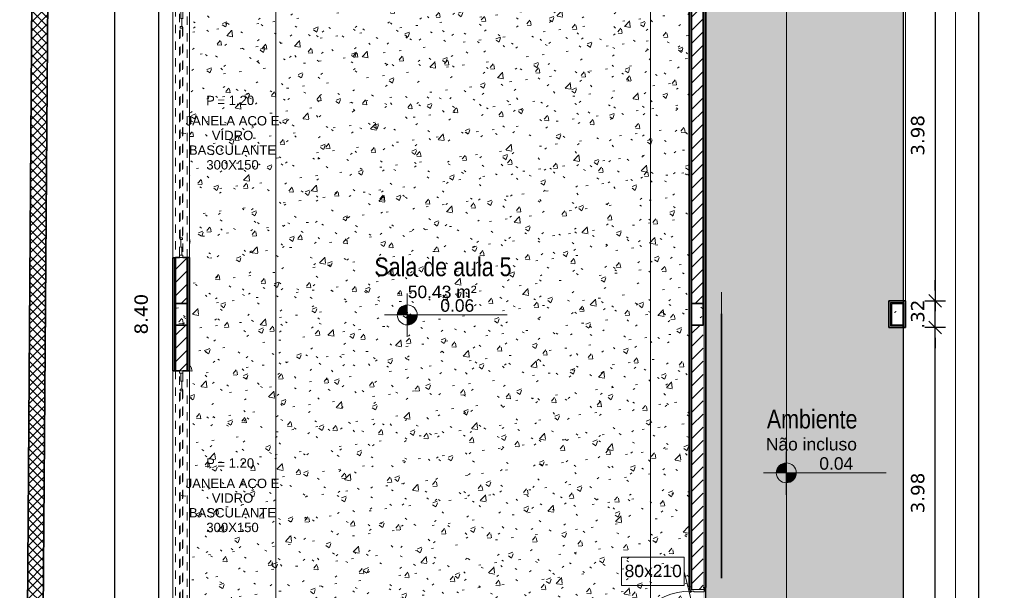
# Model space of a CAD drawing. Header units: millimetres. Extents: x -109 to 627, y -178 to 173.
# Tile 99 of 178: x 317.19 to 329.01, y -163.57 to -156.71. Entities that reach past the tile are written whole.
import ezdxf

# ---------------------------------------------------------------- set-up
doc = ezdxf.new("R2010")
doc.units = ezdxf.units.MM
doc.linetypes.add('Traço Curto', pattern=[0.00153, 0.001, -0.00053])
for name, color, linetype, lineweight in [('ARQ - ALVENARIA - OSSO', 2, 'Continuous', 35), ('ARQ - COTA_NÍVEL', 2, 'Continuous', 5), ('ARQ - DIVISORIA', 3, 'Continuous', 35), ('ARQ - JANELA', 2, 'Traço Curto', 5), ('ARQ - PAREDE VISTA', 4, 'Continuous', 9), ('ARQ - PAREDES_HACHURA', 9, 'Continuous', 35), ('ARQ - PAREDES_REVESTIMENTO', 3, 'Continuous', 35), ('ARQ - PILAR', 4, 'Continuous', 15), ('ARQ - PISO', 9, 'Continuous', 5), ('ARQ - PISO_HACHURA_SUPERFICIE', 9, 'Continuous', 5), ('ARQ - PORTA', 3, 'Continuous', 9), ('ARQ - PORTA_FOLHA', 3, 'Continuous', 20), ('ARQ - PORTA_GIRO', 1, 'Continuous', 5), ('ARQ - SIMBOLO_CORTE', 2, 'Continuous', 5), ('ARQ -SIMBOLO_PORTA', 2, 'Continuous', 9), ('ARQ -TEXTO_AMBIENTE', 2, 'Continuous', 5), ('ARQ -TEXTO_JANELA', 2, 'Continuous', 9)]:
    doc.layers.add(name, color=color, linetype=linetype, lineweight=lineweight)
doc.styles.add('Arial Narrow', font='ARIALN.TTF', dxfattribs={"height": 0.225})
doc.styles.add('Arial_2', font='arial.ttf', dxfattribs={"height": 0.15})
doc.styles.add('Arial_3', font='arial.ttf', dxfattribs={"height": 0.0015})
doc.styles.add('Arial_4', font='arial.ttf', dxfattribs={"height": 0.1125})
doc.styles.add('FNDE Texto Cota 0100', font='verdana.ttf', dxfattribs={"height": 0.16})
doc.dimstyles.new('FNDE 1-0100', dxfattribs={"dimscale": 2.5, "dimtxt": 0.16, "dimasz": 0.05, "dimexe": 0.15, "dimexo": 0.15, "dimgap": 0.05, "dimtad": 1, "dimzin": 4, "dimdsep": 46, "dimtxsty": 'FNDE Texto Cota 0100', "dimblk": 'tic', "dimcen": 0.15, "dimdle": 0.15, "dimse1": 1, "dimse2": 1, "dimclrd": 251, "dimclre": 251, "dimclrt": 256, "dimaunit": 1, "dimadec": 3, "dimazin": 0, "dimtfac": 1, "dimtix": 1, "dimtmove": 2, "dimatfit": 3, "dimldrblk": 'tic', "dimfxl": 0.15, "dimtvp": 1, "dimtolj": 1, "dimtzin": 0, "dimarcsym": 0})
pattern_1 = [(50, (316.12565, -147.12975), (0.5462905, -0.0472954), [0.056985, -0.628837]), (355, (316.12565, -147.12975), (-0.105401, 0.573222), [0.045988, -0.50287]), (100.451, (316.17164, -147.13375), (0.44084, 0.525572), [0.048987, -0.533862]), (46.184, (316.12565, -146.9778), (0.812912, -0.126028), [0.085978, -0.942756]), (96.636, (316.1936, -146.9878), (0.71181, 0.74206), [0.07298, -0.800793]), (351.184, (316.12565, -146.9778), (0.712045, 0.742424), [0.068982, -0.753805]), (21, (316.20163, -147.0158), (0.454867, -0.3062124), [0.056985, -0.628837]), (326, (316.20163, -147.0158), (0.185717, 0.552451), [0.045988, -0.50287]), (71.451, (316.2396, -147.0408), (0.64037, 0.245952), [0.048987, -0.533862]), (37.5, (316.12565, -147.12975), (0.0092036, 0.2540508), [0.0249935, -0.4718778, 0.0249935, -0.4848744, -0.5048692]), (37.5, (316.12565, -147.12975), (0.0092036, 0.2540508), [-1.006739, 0.0249935, -0.479876]), (7.5, (316.12565, -147.12975), (0.2004088, 0.3006604), [0.0249935, -0.265931, 0.0249935, -0.459881, -0.1919503]), (7.5, (316.12565, -147.12975), (0.2004088, 0.3006604), [-0.775799, 0.0249935, -0.166957]), (327.5, (315.9557, -147.12975), (0.4063776, -0.0170732), [0.0249935, -0.1649573, 0.0249935, -0.5688527, -0.7887957]), (327.5, (315.9557, -147.12975), (0.4063776, -0.0170732), [-0.784797, 0.0249935, -0.763802]), (317.5, (315.8797, -147.12975), (0.4438837, 0.075988), [0.0249935, -0.222942, 0.0249935, -0.369904, -0.559855]), (317.5, (315.8797, -147.12975), (0.4438837, 0.075988), [-0.641834, 0.024994, -0.534861])]
pattern_2 = [(45, (316.12565, -147.12975), (-0.07917545, 0.07917545), [])]

# ---------------------------------------------------------------- blocks, each defined once
blk = doc.blocks.new('POR_PM_GIRO_1FL - 80 x 210 cm Externa-6335210-NÍVEL 1')
at = {"layer": 'ARQ - PORTA'}
for p, q in [((-0.437, 0.739), (-0.437, 0.838)), ((-0.437, 0.838), (-0.405, 0.838)), ((-0.4, 0.849), (-0.405, 0.849)), ((-0.405, 0.849), (-0.405, 0.828)), ((-0.405, 0.828), (-0.405, 0.807)), ((-0.365, 0.849), (-0.36, 0.849)), ((-0.36, 0.849), (-0.36, 0.828)), ((-0.328, 0.838), (-0.36, 0.838)), ((-0.36, 0.828), (-0.36, 0.807)), ((-0.328, 0.739), (-0.328, 0.838)), ((-0.427, 0.739), (-0.437, 0.739)), ((-0.405, 0.818), (-0.427, 0.818)), ((-0.427, 0.818), (-0.427, 0.739)), ((-0.405, 0.807), (-0.4, 0.807)), ((-0.36, 0.807), (-0.365, 0.807)), ((-0.36, 0.818), (-0.338, 0.818)), ((-0.338, 0.818), (-0.338, 0.739)), ((-0.338, 0.739), (-0.328, 0.739)), ((-0.45, 0.095), (-0.41, 0.095)), ((-0.45, 0.08), (-0.45, 0.095)), ((-0.41, 0.08), (-0.45, 0.08)), ((-0.42, -0.08), (-0.42, 0.08)), ((-0.41, 0.095), (-0.41, 0.08)), ((-0.41, 0.08), (-0.4, 0.08)), ((-0.4, 0.08), (-0.4, 0.045)), ((-0.4, 0.045), (-0.39, 0.045)), ((-0.39, 0.045), (-0.39, -0.08)), ((0.39, 0.045), (0.4, 0.045)), ((0.39, -0.08), (0.39, 0.045)), ((0.4, 0.08), (0.41, 0.08)), ((0.4, 0.045), (0.4, 0.08)), ((0.41, 0.08), (0.41, 0.095)), ((0.41, 0.095), (0.45, 0.095)), ((0.45, 0.08), (0.41, 0.08)), ((0.42, 0.08), (0.42, -0.08)), ((0.45, 0.095), (0.45, 0.08)), ((-0.445, -0.08), (-0.405, -0.08)), ((-0.445, -0.095), (-0.445, -0.08)), ((-0.405, -0.095), (-0.445, -0.095)), ((-0.405, -0.08), (-0.405, -0.095)), ((-0.39, -0.08), (-0.405, -0.08)), ((0.405, -0.08), (0.39, -0.08)), ((0.405, -0.08), (0.445, -0.08)), ((0.405, -0.095), (0.405, -0.08)), ((0.445, -0.095), (0.405, -0.095)), ((0.445, -0.08), (0.445, -0.095))]:
    blk.add_line(p, q, dxfattribs=at)
at = {"layer": 'ARQ - PORTA_FOLHA'}
for p, q in [((-0.4, 0.88), (-0.365, 0.88)), ((-0.4, 0.08), (-0.4, 0.88)), ((-0.365, 0.88), (-0.365, 0.08)), ((-0.365, 0.08), (-0.4, 0.08))]:
    blk.add_line(p, q, dxfattribs=at)
at = {"layer": 'ARQ - PORTA_GIRO'}
blk.add_arc((-0.4, 0.08), 0.8, 359.9678, 89.9678, dxfattribs=at)
blk = doc.blocks.new('JANELA BASCULANTE PRÁTICA DE REVIT - JANELA AÇO E VIDRO BASCULANTE 300X150-6338859-NÍVEL 1')
at = {"layer": 'ARQ - JANELA'}
for p, q in [((1.5, 0.07), (-1.5, 0.07)), ((-1.47, 0.02), (-1.5, 0.02)), ((-1.5, 0.02), (-1.5, -0.02)), ((-1.47, -0.02), (-1.47, 0.02)), ((-1.47, 0.02), (1.47, 0.02)), ((-1.28, 0.005), (-1.47, 0.005)), ((-1.47, 0.005), (-1.47, -0.005)), ((-1.26, 0.015), (-1.28, 0.015)), ((-1.28, 0.015), (-1.28, -0.015)), ((-1.28, -0.005), (-1.28, 0.005)), ((-1.26, -0.015), (-1.26, 0.015)), ((-1.26, 0.015), (1.26, 0.015)), ((1.28, 0.015), (1.26, 0.015)), ((1.26, 0.015), (1.26, -0.015)), ((1.28, -0.015), (1.28, 0.015)), ((1.47, 0.005), (1.28, 0.005)), ((1.28, 0.005), (1.28, -0.005)), ((1.5, 0.02), (1.47, 0.02)), ((1.47, 0.02), (1.47, -0.02)), ((1.47, -0.005), (1.47, 0.005)), ((1.5, -0.02), (1.5, 0.02)), ((-1.5, -0.02), (-1.47, -0.02)), ((-1.5, -0.07), (1.5, -0.07)), ((-1.47, -0.005), (-1.28, -0.005)), ((1.47, -0.02), (-1.47, -0.02)), ((-1.28, -0.015), (-1.26, -0.015)), ((1.26, -0.015), (-1.26, -0.015)), ((1.26, -0.015), (1.28, -0.015)), ((1.28, -0.005), (1.47, -0.005)), ((1.47, -0.02), (1.5, -0.02))]:
    blk.add_line(p, q, dxfattribs=at)
blk = doc.blocks.new('JANELA BASCULANTE PRÁTICA DE REVIT - JANELA AÇO E VIDRO BASCULANTE 300X150-V4-NÍVEL 1')
at = {"layer": 'ARQ - JANELA'}
for p, q in [((1.499, 0.07), (-1.5, 0.07)), ((-1.47, 0.02), (-1.5, 0.02)), ((-1.5, 0.02), (-1.5, -0.02)), ((-1.47, -0.02), (-1.47, 0.02)), ((-1.47, 0.02), (1.47, 0.02)), ((-1.28, 0.005), (-1.47, 0.005)), ((-1.47, 0.005), (-1.47, -0.005)), ((-1.26, 0.015), (-1.28, 0.015)), ((-1.28, 0.015), (-1.28, -0.015)), ((-1.28, -0.005), (-1.28, 0.005)), ((-1.26, -0.015), (-1.26, 0.015)), ((-1.26, 0.015), (1.26, 0.015)), ((1.28, 0.015), (1.26, 0.015)), ((1.26, 0.015), (1.26, -0.015)), ((1.28, -0.015), (1.28, 0.015)), ((1.47, 0.005), (1.28, 0.005)), ((1.28, 0.005), (1.28, -0.005)), ((1.5, 0.02), (1.47, 0.02)), ((1.47, 0.02), (1.47, -0.02)), ((1.47, -0.005), (1.47, 0.005)), ((1.5, -0.02), (1.5, 0.02)), ((-1.5, -0.02), (-1.47, -0.02)), ((-1.5, -0.07), (1.5, -0.07)), ((-1.47, -0.005), (-1.28, -0.005)), ((1.47, -0.02), (-1.47, -0.02)), ((-1.28, -0.015), (-1.26, -0.015)), ((1.26, -0.015), (-1.26, -0.015)), ((1.26, -0.015), (1.28, -0.015)), ((1.28, -0.005), (1.47, -0.005)), ((1.47, -0.02), (1.5, -0.02))]:
    blk.add_line(p, q, dxfattribs=at)
blk = doc.blocks.new('Elevações de ponto - Cota de Nível 1-825078-NÍVEL 1')
at = {"layer": 'ARQ - COTA_NÍVEL'}
h = blk.add_hatch(color=256, dxfattribs=at)
edge = h.paths.add_edge_path(flags=0)
edge.add_line((0, 0.00228), (0, 0.00068))
edge.add_line((0, 0.00068), (-0.0016, 0.00068))
edge.add_arc((0, 0.00068), 0.0016, 90, 180, ccw=False)
h = blk.add_hatch(color=256, dxfattribs=at)
edge = h.paths.add_edge_path(flags=0)
edge.add_arc((0, 0.00068), 0.0016, 270, 360, ccw=False)
edge.add_line((0, -0.00092), (0, 0.00068))
edge.add_line((0, 0.00068), (0.0016, 0.00068))
for p, q in [((0, 0.00411), (0, -0.00284)), ((0, -0.00218), (0, 0.00308)), ((0, 0.00068), (0, 0.00228)), ((-0.00366, 0.00068), (0.016, 0.00068)), ((-0.0016, 0.00068), (0, 0.00068)), ((0.0016, 0.00068), (0, 0.00068)), ((0, 0.00068), (0, -0.00092))]:
    blk.add_line(p, q, dxfattribs=at)
blk.add_circle((0, 0.00068), 0.0016, dxfattribs=at)
for start, end in [(90, 180), (270, 360)]:
    blk.add_arc((0, 0.00068), 0.0016, start, end, dxfattribs=at)
blk = doc.blocks.new('Identificador de Porta - Legal-790717-NÍVEL 1')
at = {"layer": 'ARQ -SIMBOLO_PORTA'}
for p, q in [((-0.00575, -0.0037), (-0.00575, 0.00083)), ((-0.00575, 0.00083), (0.00425, 0.00083)), ((0.00425, 0.00083), (0.00425, -0.0037)), ((0.00425, -0.0037), (-0.00575, -0.0037))]:
    blk.add_line(p, q, dxfattribs=at)
blk = doc.blocks.new('Identificação de Janela - Modelo 1-6080617-NÍVEL 1')
at = {"layer": 'ARQ -TEXTO_JANELA', "char_height": 0.0015, "attachment_point": 1, "style": 'Arial_3'}
for s, insert, width in [('P', (-0.00449, 0.00572), 0.0016835), ('=', (-0.00267, 0.00556), 0.0015232)]:
    blk.add_mtext(s, dxfattribs=dict(at, insert=insert, width=width))
blk = doc.blocks.new('tic')
at = {"color": 251}
for p, q in [((0, -1), (0, 1)), ((-1, 0), (1, 0))]:
    blk.add_line(p, q, dxfattribs=at)
blk.add_line((-0.6, -0.6), (0.6, 0.6))
blk = doc.blocks.new('*D404')
at = {"color": 251, "lineweight": -2, "transparency": 16777216}
blk.add_line((318.855, -156.18), (318.855, -164.328), dxfattribs=at)
at = {"layer": 'Defpoints', "color": 0, "transparency": 16777216}
for p in [(319.227, -156.055), (318.855, -164.453), (319.227, -164.453)]:
    blk.add_point(p, dxfattribs=at)
at = {"color": 251, "lineweight": -2, "transparency": 16777216, "xscale": 0.125, "yscale": 0.125, "zscale": 0.125}
for p, rotation in [((318.855, -156.055), 90), ((318.855, -164.453), 270)]:
    blk.add_blockref('tic', p, dxfattribs=dict(at, rotation=rotation))
at = {"transparency": 16777216, "insert": (318.646, -160.254), "char_height": 0.16, "attachment_point": 5, "rotation": 90, "style": 'FNDE Texto Cota 0100'}
blk.add_mtext('\\A1;8.40', dxfattribs=at)
blk = doc.blocks.new('*D408')
at = {"color": 251, "lineweight": -2, "transparency": 16777216}
blk.add_line((318.33, -173.126), (318.33, -129.987), dxfattribs=at)
at = {"layer": 'Defpoints', "color": 0, "transparency": 16777216}
for p in [(318.33, -129.862), (319.027, -129.862), (319.027, -173.251)]:
    blk.add_point(p, dxfattribs=at)
at = {"color": 251, "lineweight": -2, "transparency": 16777216, "xscale": 0.125, "yscale": 0.125, "zscale": 0.125}
for p, rotation in [((318.33, -129.862), 90), ((318.33, -173.251), 270)]:
    blk.add_blockref('tic', p, dxfattribs=dict(at, rotation=rotation))
at = {"transparency": 16777216, "insert": (318.122, -151.557), "char_height": 0.16, "attachment_point": 5, "rotation": 90, "style": 'FNDE Texto Cota 0100'}
blk.add_mtext('\\A1;43.39', dxfattribs=at)
blk = doc.blocks.new('*D464')
at = {"color": 251, "lineweight": -2, "transparency": 16777216}
blk.add_line((328.18, -156.24), (328.18, -159.969), dxfattribs=at)
at = {"layer": 'Defpoints', "color": 0, "transparency": 16777216}
for p in [(327.825, -156.115), (327.825, -160.094), (328.18, -160.094)]:
    blk.add_point(p, dxfattribs=at)
at = {"color": 251, "lineweight": -2, "transparency": 16777216, "xscale": 0.125, "yscale": 0.125, "zscale": 0.125}
for p, rotation in [((328.18, -156.115), 90), ((328.18, -160.094), 270)]:
    blk.add_blockref('tic', p, dxfattribs=dict(at, rotation=rotation))
at = {"transparency": 16777216, "insert": (327.972, -158.105), "char_height": 0.16, "attachment_point": 5, "rotation": 90, "style": 'FNDE Texto Cota 0100'}
blk.add_mtext('\\A1;3.98', dxfattribs=at)
blk = doc.blocks.new('*D467')
at = {"color": 251, "lineweight": -2, "transparency": 16777216}
blk.add_line((328.705, -173.126), (328.705, -138.785), dxfattribs=at)
at = {"layer": 'Defpoints', "color": 0, "transparency": 16777216}
for p in [(327.825, -138.66), (328.705, -138.66), (327.825, -173.251)]:
    blk.add_point(p, dxfattribs=at)
at = {"color": 251, "lineweight": -2, "transparency": 16777216, "xscale": 0.125, "yscale": 0.125, "zscale": 0.125}
for p, rotation in [((328.705, -138.66), 90), ((328.705, -173.251), 270)]:
    blk.add_blockref('tic', p, dxfattribs=dict(at, rotation=rotation))
at = {"transparency": 16777216, "insert": (328.497, -155.955), "char_height": 0.16, "attachment_point": 5, "rotation": 90, "style": 'FNDE Texto Cota 0100'}
blk.add_mtext('\\A1;34.59', dxfattribs=at)
blk = doc.blocks.new('*D595')
at = {"color": 251, "lineweight": -2, "transparency": 16777216}
blk.add_line((328.18, -164.268), (328.18, -160.539), dxfattribs=at)
at = {"layer": 'Defpoints', "color": 0, "transparency": 16777216}
for p in [(327.825, -160.414), (328.18, -160.414), (327.825, -164.393)]:
    blk.add_point(p, dxfattribs=at)
at = {"color": 251, "lineweight": -2, "transparency": 16777216, "xscale": 0.125, "yscale": 0.125, "zscale": 0.125}
for p, rotation in [((328.18, -160.414), 90), ((328.18, -164.393), 270)]:
    blk.add_blockref('tic', p, dxfattribs=dict(at, rotation=rotation))
at = {"transparency": 16777216, "insert": (327.972, -162.404), "char_height": 0.16, "attachment_point": 5, "rotation": 90, "style": 'FNDE Texto Cota 0100'}
blk.add_mtext('\\A1;3.98', dxfattribs=at)
blk = doc.blocks.new('*D596')
at = {"color": 251, "lineweight": -2, "transparency": 16777216}
for p, q in [((328.18, -159.969), (328.18, -159.844)), ((328.18, -160.414), (328.18, -160.094)), ((328.18, -160.539), (328.18, -160.664))]:
    blk.add_line(p, q, dxfattribs=at)
at = {"layer": 'Defpoints', "color": 0, "transparency": 16777216}
for p in [(327.825, -160.094), (328.18, -160.094), (327.825, -160.414)]:
    blk.add_point(p, dxfattribs=at)
at = {"color": 251, "lineweight": -2, "transparency": 16777216, "xscale": 0.125, "yscale": 0.125, "zscale": 0.125}
for p, rotation in [((328.18, -160.094), 270), ((328.18, -160.414), 90)]:
    blk.add_blockref('tic', p, dxfattribs=dict(at, rotation=rotation))
at = {"transparency": 16777216, "insert": (327.972, -160.254), "char_height": 0.16, "attachment_point": 5, "rotation": 90, "style": 'FNDE Texto Cota 0100'}
blk.add_mtext('\\A1;.32', dxfattribs=at)

msp = doc.modelspace()

# ---------------------------------------------------------------- hatches: boundary and pattern name
at = {"layer": 'ARQ - PAREDES_HACHURA'}
h = msp.add_hatch(dxfattribs=at)
h.set_pattern_fill('DIAGONAL  CRUZADA - 1MM', color=256, scale=0.999741, style=0, pattern_type=2)
h.set_pattern_definition([(45, (316.125654, -147.12975), (-0.05301928, 0.05301928), []), (135, (316.125654, -147.12975), (-0.05301928, -0.05301928), [])])
h.paths.add_polyline_path([(317.37615, -176.62597), (317.74138, -126.64047), (317.55143, -126.63881), (317.1862, -176.62458)], flags=0)
h = msp.add_hatch(color=256, dxfattribs=at)
h.paths.add_polyline_path([(319.05725, -173.22092), (319.05725, -172.5311), (319.04725, -172.5311), (319.04725, -173.22092)], flags=0)
h.paths.add_polyline_path([(319.05725, -169.5319), (319.05725, -168.17225), (319.04725, -168.17225), (319.04725, -169.5319)], flags=0)
h.paths.add_polyline_path([(319.05725, -165.17269), (319.05717, -163.93301), (319.04725, -163.93333), (319.04725, -165.17269)], flags=0)
h.paths.add_polyline_path([(319.04725, -160.93379), (319.05725, -160.93379), (319.05725, -159.57506), (319.04725, -159.57506), (319.04725, -160.38425)], flags=0)
h.paths.add_polyline_path([(319.05725, -156.57583), (319.05725, -155.88541), (319.05725, -146.7378), (319.04725, -146.7378), (319.04725, -156.57583)], flags=0)
h.paths.add_polyline_path([(319.05725, -143.73759), (319.05725, -142.37794), (319.04725, -142.37794), (319.04725, -143.73759)], flags=0)
h.paths.add_polyline_path([(319.04725, -139.37969), (319.05725, -139.37969), (319.05725, -138.68987), (319.04725, -138.68987), (319.04725, -138.85982)], flags=0)
for points in [[(325.39561, -163.53843), (325.40561, -163.53843), (325.40561, -154.45078), (325.39561, -154.45078), (325.39561, -162.48222)], [(325.25565, -163.53343), (325.25496, -156.03537), (325.24565, -156.03609), (325.24565, -163.53343)], [(327.79499, -160.12431), (327.79464, -160.11432), (327.64503, -160.11432), (327.64503, -160.12431), (327.65502, -160.12431)], [(327.65327, -160.39424), (327.65502, -160.39424), (327.65502, -160.12431), (327.64503, -160.12431), (327.64503, -160.39424)], [(327.80499, -160.41424), (327.80499, -160.11432), (327.79499, -160.11432), (327.79499, -160.41424)], [(327.65502, -160.39424), (327.79499, -160.39424), (327.79499, -160.38425), (327.65502, -160.38425)]]:
    msp.add_hatch(color=256, dxfattribs=at).paths.add_polyline_path(points, flags=0)
h = msp.add_hatch(dxfattribs=at)
h.set_pattern_fill('FP_6', color=256, scale=0.999741, style=0, pattern_type=2)
h.set_pattern_definition(pattern_2)
h.paths.add_polyline_path([(319.10724, -160.12431), (319.19722, -160.12431), (319.19722, -159.57446), (319.05725, -159.57446), (319.05725, -160.12431)], flags=0)
h.paths.add_polyline_path([(319.05725, -156.57523), (319.19722, -156.57523), (319.19722, -156.02538), (319.05725, -156.02538)], flags=0)
h = msp.add_hatch(color=256, dxfattribs=at)
h.paths.add_polyline_path([(319.20721, -164.47319), (319.20721, -163.93333), (319.19722, -163.93333), (319.19722, -164.47319), (319.2026, -164.47319)], flags=0)
h.paths.add_polyline_path([(319.19722, -160.93405), (319.20721, -160.93405), (319.20721, -159.5744), (319.19722, -159.57446), (319.19722, -160.38425)], flags=0)
h.paths.add_polyline_path([(319.19722, -156.57523), (319.20721, -156.57523), (319.20721, -156.03537), (319.19722, -156.03539), (319.19722, -156.05537)], flags=0)
h = msp.add_hatch(dxfattribs=at)
h.set_pattern_fill('FP_6', color=256, scale=0.999741, style=0, pattern_type=2)
h.set_pattern_definition(pattern_2)
h.paths.add_polyline_path([(325.39561, -160.12431), (325.39561, -156.02538), (325.25565, -156.02538), (325.25565, -160.12431)], flags=0)
h = msp.add_hatch(dxfattribs=at)
h.set_pattern_fill('FP_6', color=256, scale=0.999741, style=0, pattern_type=2)
h.set_pattern_definition(pattern_2)
h.paths.add_polyline_path([(319.19722, -164.48318), (319.19722, -163.93333), (319.05725, -163.93333), (319.05725, -164.48318)], flags=0)
h.paths.add_polyline_path([(319.19722, -160.9341), (319.19722, -160.38425), (319.05725, -160.38425), (319.05725, -160.9341), (319.14723, -160.9341)], flags=0)
h = msp.add_hatch(dxfattribs=at)
h.set_pattern_fill('FP_6', color=256, scale=0.999741, style=0, pattern_type=2)
h.set_pattern_definition(pattern_2)
h.paths.add_polyline_path([(325.39561, -164.48318), (325.39561, -164.40321), (325.25565, -164.40321), (325.25565, -164.48318)], flags=0)
h.paths.add_polyline_path([(325.28064, -163.56342), (325.39561, -163.56342), (325.39561, -160.38425), (325.25565, -160.38425), (325.25565, -163.56342)], flags=0)
at = {"layer": 'ARQ - PILAR'}
h = msp.add_hatch(dxfattribs=at)
h.set_pattern_fill('FP_1', color=256, scale=0.999741, style=0, pattern_type=2)
h.set_pattern_definition(pattern_1)
h.paths.add_polyline_path([(319.19722, -160.38425), (319.19722, -160.12431), (319.05725, -160.12431), (319.05725, -160.38425)], flags=0)
h = msp.add_hatch(dxfattribs=at)
h.set_pattern_fill('FP_1', color=256, scale=0.999741, style=0, pattern_type=2)
h.set_pattern_definition(pattern_1)
h.paths.add_polyline_path([(325.39561, -160.38425), (325.39561, -160.12431), (325.25565, -160.12431), (325.25565, -160.38425)], flags=0)
h = msp.add_hatch(dxfattribs=at)
h.set_pattern_fill('FP_1', color=256, scale=0.999741, style=0, pattern_type=2)
h.set_pattern_definition(pattern_1)
h.paths.add_polyline_path([(327.79499, -160.38425), (327.79499, -160.12431), (327.65502, -160.12431), (327.65502, -160.38425)], flags=0)
at = {"layer": 'ARQ - PISO_HACHURA_SUPERFICIE'}
h = msp.add_hatch(dxfattribs=at)
h.set_pattern_fill('FP_1', color=256, scale=0.999741, style=0, pattern_type=2)
h.set_pattern_definition(pattern_1)
h.paths.add_polyline_path([(325.4256, -173.22092), (327.62503, -173.22092), (327.62503, -172.931), (327.79499, -172.931), (327.79499, -169.01201), (327.62503, -169.01201), (327.62503, -168.69209), (327.79499, -168.69209), (327.79499, -164.71312), (327.62503, -164.71312), (327.62503, -164.39321), (327.79499, -164.39321), (327.79499, -160.41424), (327.62503, -160.41424), (327.62503, -160.09432), (327.79499, -160.09432), (327.79499, -156.11535), (327.62503, -156.11535), (327.62503, -155.79543), (327.79499, -155.79543), (327.79499, -151.81647), (327.62503, -151.81647), (327.62503, -151.49655), (327.79499, -151.49655), (327.79499, -147.51758), (327.62503, -147.51758), (327.62503, -147.19766), (327.79499, -147.19766), (327.79499, -143.21869), (327.62503, -143.21869), (327.62503, -142.89878), (327.79499, -142.89878), (327.79499, -138.97979), (327.62503, -138.97979), (327.62503, -138.68987), (325.4256, -138.68987), (325.4256, -138.88481), (325.4206, -138.88481), (325.4206, -138.9248), (325.40561, -138.9248), (325.40561, -138.9398), (325.39561, -138.9398), (325.39561, -139.7196), (325.40561, -139.7196), (325.40561, -139.73459), (325.4206, -139.73459), (325.4206, -139.77458), (325.4256, -139.77458), (325.4256, -148.89222), (325.4206, -148.89222), (325.4206, -148.90222), (325.4456, -148.90222), (325.4456, -149.752), (325.4206, -149.752), (325.4206, -149.78199), (325.4256, -149.78199), (325.4256, -150.64177), (325.4206, -150.64177), (325.4206, -150.65177), (325.4456, -150.65177), (325.4456, -151.50155), (325.4206, -151.50155), (325.4206, -151.53154), (325.4256, -151.53154), (325.4256, -151.78147), (325.4206, -151.78147), (325.4206, -151.79147), (325.4456, -151.79147), (325.4456, -152.64125), (325.4206, -152.64125), (325.4206, -152.67124), (325.4256, -152.67124), (325.4256, -153.56101), (325.4206, -153.56101), (325.4206, -153.57101), (325.4456, -153.57101), (325.4456, -154.42079), (325.4206, -154.42079), (325.4206, -154.45078), (325.4256, -154.45078), (325.4256, -163.53843), (325.4206, -163.53843), (325.4206, -163.57842), (325.40561, -163.57842), (325.40561, -163.59341), (325.39561, -163.59341), (325.39561, -164.37321), (325.40561, -164.37321), (325.40561, -164.38821), (325.4206, -164.38821), (325.4206, -164.4282), (325.4256, -164.4282), (325.4256, -164.67813), (325.4206, -164.67859), (325.4206, -164.71812), (325.40561, -164.71812), (325.40561, -164.73312), (325.39561, -164.73312), (325.39561, -165.51292), (325.40561, -165.51292), (325.40561, -165.52791), (325.4206, -165.52791), (325.4206, -165.5679), (325.4256, -165.5679), (325.4256, -173.21747)], flags=0)
h.paths.add_polyline_path([(325.39561, -165.5679), (325.40561, -165.5679), (325.40561, -165.54291), (325.39561, -165.54291)], flags=0)
h.paths.add_polyline_path([(325.40561, -164.70313), (325.40561, -164.67813), (325.39561, -164.67859), (325.39561, -164.70313)], flags=0)
h.paths.add_polyline_path([(325.39561, -164.4282), (325.40561, -164.42735), (325.40561, -164.40321), (325.39561, -164.40321), (325.39561, -164.42774)], flags=0)
h.paths.add_polyline_path([(325.39561, -163.56342), (325.40561, -163.56342), (325.40561, -163.53843), (325.39561, -163.53843)], flags=0)
h.paths.add_polyline_path([(325.40561, -154.45078), (325.40561, -154.42579), (325.39561, -154.42579), (325.39561, -154.45078)], flags=0)
h.paths.add_polyline_path([(325.40561, -153.57101), (325.40561, -153.56101), (325.39561, -153.56101), (325.39561, -153.57101)], flags=0)
h.paths.add_polyline_path([(325.40561, -152.67124), (325.40561, -152.64625), (325.39561, -152.64625), (325.39561, -152.67124)], flags=0)
h.paths.add_polyline_path([(325.40561, -151.79147), (325.40561, -151.78147), (325.39561, -151.78147), (325.39561, -151.79147)], flags=0)
h.paths.add_polyline_path([(325.40561, -151.53154), (325.40561, -151.50655), (325.39561, -151.50655), (325.39561, -151.53154)], flags=0)
h.paths.add_polyline_path([(325.40561, -150.65177), (325.40561, -150.64177), (325.39561, -150.64177), (325.39561, -150.65177)], flags=0)
h.paths.add_polyline_path([(325.40561, -149.78199), (325.40561, -149.757), (325.39561, -149.757), (325.39561, -149.78199)], flags=0)
h.paths.add_polyline_path([(325.39561, -148.90222), (325.40561, -148.90222), (325.40561, -148.89222), (325.39561, -148.89222)], flags=0)
h.paths.add_polyline_path([(325.39561, -139.77458), (325.40561, -139.77458), (325.40561, -139.74959), (325.39561, -139.74959)], flags=0)
h.paths.add_polyline_path([(325.40561, -138.90981), (325.40561, -138.88481), (325.39561, -138.88481), (325.39561, -138.90981)], flags=0)
h = msp.add_hatch(dxfattribs=at)
h.set_pattern_fill('FP_1', color=256, scale=0.999741, style=0, pattern_type=2)
h.set_pattern_definition(pattern_1)
h.paths.add_polyline_path([(325.24565, -164.38321), (324.44586, -164.38321), (324.44586, -164.34822), (325.24565, -164.34822), (325.24565, -164.37761)], flags=0)
h.paths.add_polyline_path([(319.22721, -164.45319), (325.22565, -164.45319), (325.22565, -164.4332), (325.23065, -164.4332), (325.23065, -164.39321), (325.24565, -164.39321), (325.24565, -164.38321), (325.25565, -164.38321), (325.25565, -163.58342), (325.24565, -163.58342), (325.24565, -163.57342), (325.23065, -163.57342), (325.23065, -163.53343), (325.22565, -163.53343), (325.22565, -156.05537), (319.22721, -156.05537), (319.22721, -163.93333)], flags=0)
h.paths.add_polyline_path([(325.24565, -164.4332), (325.25565, -164.4332), (325.25565, -164.40321), (325.24565, -164.40321), (325.24565, -164.4295)], flags=0)
h.paths.add_polyline_path([(325.25565, -163.56342), (325.25565, -163.53343), (325.24565, -163.53343), (325.24565, -163.56342)], flags=0)

# ---------------------------------------------------------------- linework, layer by layer
msp.add_lwpolyline([(342.62115, -136.26049), (342.62115, -138.65987), (327.79499, -138.62988), (327.79499, -173.25091), (325.4256, -173.25091), (325.4256, -136.26049), (342.62115, -136.26049)])
at = {"layer": 'ARQ - ALVENARIA - OSSO'}
for p, q in [((317.55143, -126.63881), (317.1862, -176.62458)), ((317.37615, -176.62597), (317.73999, -126.83042)), ((325.25565, -156.05537), (325.25565, -160.12431)), ((325.39561, -160.12431), (325.39561, -156.02538)), ((319.10724, -159.57446), (319.05725, -159.57446)), ((319.05725, -159.57446), (319.05725, -160.12431)), ((319.19722, -159.57446), (319.14723, -159.57446)), ((319.19722, -160.12431), (319.19722, -159.57446)), ((319.05725, -160.12431), (319.19722, -160.12431)), ((325.25565, -160.12431), (325.39561, -160.12431)), ((325.61492, -163.42761), (325.61492, -160.24843)), ((319.19722, -160.38425), (319.05725, -160.38425)), ((319.05725, -160.38425), (319.05725, -160.9341)), ((319.19722, -160.9341), (319.19722, -160.38425)), ((325.25565, -160.38425), (325.25565, -163.56342)), ((325.39561, -160.38425), (325.25565, -160.38425)), ((319.05725, -160.9341), (319.10724, -160.9341)), ((319.14723, -160.9341), (319.19722, -160.9341))]:
    msp.add_line(p, q, dxfattribs=at)
at = {"layer": 'ARQ - DIVISORIA'}
for p, q in [((325.39561, -155.85542), (325.39561, -160.38425)), ((319.05725, -159.57506), (319.04725, -159.57506)), ((319.20721, -159.5744), (319.19722, -159.5744)), ((319.19722, -159.5744), (319.19722, -160.38425)), ((319.05725, -160.38425), (319.05725, -160.12431)), ((325.25565, -160.38425), (325.25565, -160.12431)), ((327.65502, -160.12431), (327.79499, -160.12431)), ((327.65502, -160.38425), (327.65502, -160.12431)), ((327.79499, -160.39424), (327.79499, -160.12431)), ((327.79499, -160.38425), (327.65502, -160.38425)), ((327.79499, -160.41424), (327.80499, -160.41424)), ((319.04725, -160.93379), (319.05725, -160.93379)), ((319.19722, -160.93405), (319.20721, -160.93405)), ((325.24565, -163.53343), (325.25565, -163.53343)), ((325.39561, -163.53843), (325.40561, -163.53843))]:
    msp.add_line(p, q, dxfattribs=at)
at = {"layer": 'ARQ - PAREDE VISTA'}
for p, q in [((325.40561, -154.45078), (325.40561, -163.53843)), ((325.24565, -163.53343), (325.24565, -156.03537)), ((327.79499, -160.09432), (327.79499, -156.11535)), ((327.82498, -156.11535), (327.82498, -160.09432)), ((319.02726, -159.57506), (319.02726, -156.57583)), ((319.22721, -156.57523), (319.22721, -159.5744)), ((319.04725, -160.93379), (319.04725, -159.57506)), ((319.20721, -159.5744), (319.20721, -160.93405)), ((327.64503, -160.11432), (327.80499, -160.11432)), ((327.64503, -160.39424), (327.64503, -160.11432)), ((327.80499, -160.11432), (327.80499, -160.41424)), ((327.79499, -160.39424), (327.64503, -160.39424)), ((319.02726, -163.93301), (319.02726, -160.93379)), ((319.22721, -160.93405), (319.22721, -163.93333))]:
    msp.add_line(p, q, dxfattribs=at)
at = {"layer": 'ARQ - PAREDES_REVESTIMENTO'}
for p, q in [((325.4256, -163.53843), (325.4256, -154.45078)), ((325.22565, -156.05537), (325.22565, -163.53343)), ((319.02726, -159.57506), (319.02726, -160.93379)), ((319.04725, -159.57506), (319.02726, -159.57506)), ((319.22721, -159.5744), (319.20721, -159.5744)), ((319.22721, -160.93405), (319.22721, -159.5744)), ((327.82498, -160.09432), (327.62503, -160.09432)), ((327.62503, -160.09432), (327.62503, -160.41424)), ((327.82498, -160.41424), (327.82498, -160.09432)), ((327.62503, -160.41424), (327.79499, -160.41424)), ((327.79499, -160.41424), (327.79499, -160.39424)), ((327.80499, -160.41424), (327.82498, -160.41424)), ((319.02726, -160.93379), (319.04725, -160.93379)), ((319.20721, -160.93405), (319.22721, -160.93405)), ((325.22565, -163.53343), (325.23065, -163.53343)), ((325.4206, -163.53843), (325.4256, -163.53843))]:
    msp.add_line(p, q, dxfattribs=at)
at = {"layer": 'ARQ - PILAR'}
for p, q in [((325.61492, -160.24843), (325.61492, -159.9885)), ((319.19722, -160.12431), (319.05725, -160.12431)), ((319.05725, -160.12431), (319.05725, -160.38425)), ((319.19722, -160.38425), (319.19722, -160.12431)), ((325.39561, -160.12431), (325.25565, -160.12431)), ((325.25565, -160.12431), (325.25565, -160.38425)), ((327.79499, -160.12431), (327.65502, -160.12431)), ((327.65502, -160.12431), (327.65502, -160.38425)), ((327.79499, -160.38425), (327.79499, -160.12431)), ((319.05725, -160.38425), (319.19722, -160.38425)), ((325.25565, -160.38425), (325.39561, -160.38425)), ((327.65502, -160.38425), (327.79499, -160.38425))]:
    msp.add_line(p, q, dxfattribs=at)
at = {"layer": 'ARQ - PISO'}
msp.add_line((328.42483, -173.85076), (328.42483, -139.25972), dxfattribs=at)
at = {"layer": 'ARQ - SIMBOLO_CORTE'}
for p, q in [((320.26379, -128.91958), (320.26379, -175.19467)), ((324.76256, -128.91958), (324.76256, -175.19467)), ((326.39487, -128.91958), (326.39487, -175.19467))]:
    msp.add_line(p, q, dxfattribs=at)
at = {"layer": 'ARQ -SIMBOLO_PORTA'}
msp.add_line((325.32563, -163.98331), (325.16493, -163.34599), dxfattribs=at)
at = {"layer": 'ARQ -TEXTO_JANELA'}
for p, q in [((319.12723, -158.07484), (319.18179, -158.08319)), ((319.12723, -162.43372), (319.18179, -162.44206))]:
    msp.add_line(p, q, dxfattribs=at)

# ---------------------------------------------------------------- block references
at = {"layer": 'ARQ - COTA_NÍVEL', "xscale": 74.98057826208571, "yscale": 74.98057826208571, "zscale": 74.98057826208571}
for p in [(321.84109, -160.31401), (326.39299, -162.21272)]:
    msp.add_blockref('Elevações de ponto - Cota de Nível 1-825078-NÍVEL 1', p, dxfattribs=at)
at = {"layer": 'ARQ - JANELA', "xscale": 0.9997410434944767, "yscale": 0.9997410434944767, "zscale": 0.9997410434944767, "rotation": 89.99999999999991}
for name, p in [('JANELA BASCULANTE PRÁTICA DE REVIT - JANELA AÇO E VIDRO BASCULANTE 300X150-V4-NÍVEL 1', (319.12723, -158.07484)), ('JANELA BASCULANTE PRÁTICA DE REVIT - JANELA AÇO E VIDRO BASCULANTE 300X150-6338859-NÍVEL 1', (319.12723, -162.43372))]:
    msp.add_blockref(name, p, dxfattribs=at)
at = {"layer": 'ARQ - PORTA', "xscale": 0.9997410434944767, "yscale": 0.9997410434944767, "zscale": 0.9997410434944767, "rotation": 89.99999999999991}
msp.add_blockref('POR_PM_GIRO_1FL - 80 x 210 cm Externa-6335210-NÍVEL 1', (325.32563, -163.98331), dxfattribs=at)
at = {"layer": 'ARQ -SIMBOLO_PORTA', "xscale": 74.98057826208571, "yscale": 74.98057826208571, "zscale": 74.98057826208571}
msp.add_blockref('Identificador de Porta - Legal-790717-NÍVEL 1', (324.84602, -163.23841), dxfattribs=at)
at = {"layer": 'ARQ -TEXTO_JANELA', "xscale": 74.98057826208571, "yscale": 74.98057826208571, "zscale": 74.98057826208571}
for p in [(319.76207, -158.05816), (319.76207, -162.41703)]:
    msp.add_blockref('Identificação de Janela - Modelo 1-6080617-NÍVEL 1', p, dxfattribs=at)

# ---------------------------------------------------------------- texts
at = {"layer": 'ARQ - COTA_NÍVEL', "char_height": 0.149961, "width": 0.4883534, "attachment_point": 1, "line_spacing_factor": 0.941778, "style": 'Arial_2'}
for s, insert in [('0.06', (322.23746, -160.07478)), ('0.04', (326.78935, -161.97348))]:
    msp.add_mtext(s, dxfattribs=dict(at, insert=insert))
at = {"layer": 'ARQ -SIMBOLO_PORTA', "insert": (324.79465, -163.26526), "char_height": 0.149961, "width": 0.8224899, "attachment_point": 2, "line_spacing_factor": 0.941778, "style": 'Arial_2'}
msp.add_mtext('80x210', dxfattribs=at)
at = {"layer": 'ARQ -TEXTO_AMBIENTE', "attachment_point": 2}
for s, insert, char_height, width, line_spacing_factor, style in [('Sala de aula 5', (322.26984, -159.5723), 0.2249417, 1.9723384, 0.974696, 'Arial Narrow'), ('50.43 m²', (322.26048, -159.91117), 0.149961, 0.9877222, 0.941778, 'Arial_2'), ('Ambiente', (326.70349, -161.40322), 0.224942, 1.3066052, 0.974696, 'Arial Narrow'), ('Não incluso', (326.69413, -161.74209), 0.1499612, 1.3071714, 0.941778, 'Arial_2')]:
    msp.add_mtext(s, dxfattribs=dict(at, insert=insert, char_height=char_height, width=width, line_spacing_factor=line_spacing_factor, style=style))
at = {"layer": 'ARQ -TEXTO_JANELA', "line_spacing_factor": 0.941778, "style": 'Arial_4'}
for s, insert, char_height, width, attachment_point in [('1.20', (320.00193, -157.62724), 0.112471, 0.3662711, 3), ('JANELA AÇO E\\PVIDRO\\PBASCULANTE\\P300X150', (319.74233, -157.87285), 0.1124709, 1.3452891, 2), ('1.20', (320.00193, -161.98611), 0.112471, 0.3662711, 3), ('JANELA AÇO E\\PVIDRO\\PBASCULANTE\\P300X150', (319.74233, -162.23172), 0.1124709, 1.3452891, 2)]:
    msp.add_mtext(s, dxfattribs=dict(at, insert=insert, char_height=char_height, width=width, attachment_point=attachment_point))

# ---------------------------------------------------------------- dimensions: what is measured, and where the dimension line sits
for base, p1, p2, picture, middle in [((318.33012, -129.86215), (319.02726, -173.25091), (319.02726, -129.86215), '*D408', (318.12179, -151.55653)), ((328.70508, -138.65987), (327.82498, -173.25091), (327.82498, -138.65987), '*D467', (328.49675, -155.95539)), ((318.85498, -164.45319), (319.22721, -156.05537), (319.22721, -164.45319), '*D404', (318.64633, -160.25428)), ((328.18022, -160.09432), (327.82498, -156.11535), (327.82498, -160.09432), '*D464', (327.97156, -158.10484)), ((328.18022, -160.09432), (327.82498, -160.41424), (327.82498, -160.09432), '*D596', (327.97189, -160.25428)), ((328.18022, -160.41424), (327.82498, -164.39321), (327.82498, -160.41424), '*D595', (327.97156, -162.40372))]:
    dim = msp.add_linear_dim(base=base, p1=p1, p2=p2, angle=90, dimstyle='FNDE 1-0100')
    dim.commit()
    dim.dimension.update_dxf_attribs({"geometry": picture, "text_midpoint": middle})

doc.saveas('drawing.dxf')
